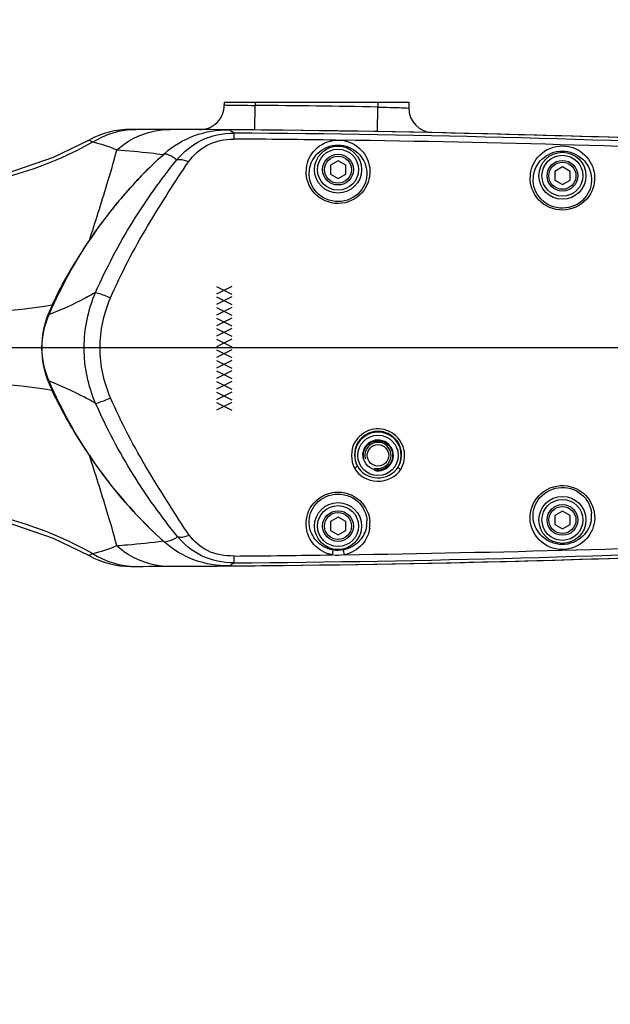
# Model space of a CAD drawing. Header units: millimetres. Extents: x 0 to 12486, y 0 to 8400.
# Tile 108 of 111: x 7144 to 7336, y 6335 to 6655. Entities that reach past the tile are written whole.
import ezdxf

# ---------------------------------------------------------------- set-up
doc = ezdxf.new("R2010")
doc.units = ezdxf.units.MM
doc.header["$LTSCALE"] = 653.4
doc.linetypes.add('CENTER', pattern=[0.6, 0.375, -0.075, 0.075, -0.075])
doc.layers.get('0').update_dxf_attribs({"linetype": 'CONTINUOUS'})
for name, color, linetype in [('03__ASM_ALL_CURVES', 7, 'CONTINUOUS'), ('08ALL_ASSEM_MEMBER', 7, 'CONTINUOUS'), ('1_DXF_AXIS', 7, 'CONTINUOUS'), ('304102000211DXF_CONTINUOUS_LINE', 7, 'CONTINUOUS'), ('304102000212DXF_CONTINUOUS_LINE', 7, 'CONTINUOUS'), ('304105000405DXF_CONTINUOUS_LINE', 7, 'CONTINUOUS'), ('501023000054DXF_CONTINUOUS_LINE', 7, 'CONTINUOUS'), ('625001000001DXF_CONTINUOUS_LINE', 7, 'CONTINUOUS'), ('DRW0004_DXF_DIMENSION', 7, 'CONTINUOUS')]:
    doc.layers.add(name, color=color, linetype=linetype)
doc.styles.get("Standard").update_dxf_attribs({"font": 'txt', "width": 0.7})
doc.dimstyles.new('DIMSTYLE_13', dxfattribs={"dimtxt": 100, "dimasz": 60, "dimexe": 1.5, "dimexo": 0, "dimgap": 1.25, "dimtad": 0, "dimtih": 1, "dimtoh": 1, "dimdsep": 46, "dimtxsty": 'Standard', "dimblk": '_FILLED', "dimblk1": '_FILLED', "dimblk2": '_FILLED', "dimcen": 0.09, "dimclrt": 5, "dimazin": 2, "dimtp": 2, "dimtm": 2, "dimtfac": 1, "dimtofl": 0, "dimtmove": 0, "dimatfit": 3, "dimldrblk": '_FILLED', "dimfxl": 0, "dimtolj": 1, "dimarcsym": 0})
doc.dimstyles.new('DIMSTYLE_6', dxfattribs={"dimtxt": 100, "dimasz": 60, "dimexe": 1.5, "dimexo": 0, "dimgap": 1.25, "dimtad": 1, "dimdsep": 46, "dimtxsty": 'Standard', "dimblk": '_FILLED', "dimblk1": '_FILLED', "dimblk2": '_FILLED', "dimcen": 0.09, "dimclrt": 5, "dimazin": 2, "dimtp": 0.3, "dimtm": 0.3, "dimtfac": 1, "dimtofl": 0, "dimtmove": 0, "dimatfit": 3, "dimldrblk": '_FILLED', "dimfxl": 0, "dimtolj": 1, "dimarcsym": 0})
doc.dimstyles.new('DIMSTYLE_8', dxfattribs={"dimtxt": 100, "dimasz": 60, "dimexe": 1.5, "dimexo": 0, "dimgap": 1.25, "dimtad": 1, "dimdec": 1, "dimdsep": 46, "dimtxsty": 'Standard', "dimblk": '_FILLED', "dimblk1": '_FILLED', "dimblk2": '_FILLED', "dimcen": 0.09, "dimclrt": 5, "dimazin": 2, "dimtp": 0.3, "dimtm": 0.3, "dimtfac": 1, "dimtdec": 1, "dimtofl": 0, "dimtmove": 0, "dimatfit": 3, "dimldrblk": '_FILLED', "dimfxl": 0, "dimtolj": 1, "dimarcsym": 0})
doc.dimstyles.new('DIMSTYLE_9', dxfattribs={"dimtxt": 100, "dimasz": 60, "dimexe": 1.5, "dimexo": 0, "dimgap": 1.25, "dimtad": 0, "dimtih": 1, "dimtoh": 1, "dimdsep": 46, "dimtxsty": 'Standard', "dimblk": '_FILLED', "dimblk1": '_FILLED', "dimblk2": '_FILLED', "dimcen": 0.09, "dimclrt": 5, "dimazin": 2, "dimtp": 1.2, "dimtm": 1.2, "dimtfac": 1, "dimtofl": 0, "dimtmove": 0, "dimatfit": 3, "dimldrblk": '_FILLED', "dimfxl": 0, "dimtolj": 1, "dimarcsym": 0})

# ---------------------------------------------------------------- blocks, each defined once
blk = doc.blocks.new('_FILLED')
at = {"color": 0, "linetype": 'ByBlock'}
blk.add_solid([(0, 0), (-1, 0.1167), (-1, -0.1167)], dxfattribs=at)
blk = doc.blocks.new('*D13')
at = {"layer": 'DRW0004_DXF_DIMENSION', "color": 2, "linetype": 'Continuous'}
for p, q in [((6010.02, 6639.77), (6010.02, 6978.86)), ((6010.02, 6978.86), (6010.02, 6594.16)), ((6744.91, 6639.77), (5980.02, 6639.77)), ((6010.02, 6448.55), (6010.02, 6594.16)), ((7316.7, 6548.55), (5980.02, 6548.55)), ((6010.02, 6548.55), (6010.02, 6448.55))]:
    blk.add_line(p, q, dxfattribs=at)
at = {"layer": 'DRW0004_DXF_DIMENSION', "color": 2, "linetype": 'Continuous', "xscale": 60, "yscale": 60, "zscale": 60}
for p, rotation in [((6010.02, 6639.77), 270), ((6010.02, 6548.55), 90)]:
    blk.add_blockref('_FILLED', p, dxfattribs=dict(at, rotation=rotation))
at = {"layer": 'DRW0004_DXF_DIMENSION', "color": 5, "linetype": 'Continuous', "insert": (5885.02, 6698.86), "char_height": 100, "width": 280, "attachment_point": 1, "rotation": 90, "line_spacing_factor": 0.9}
blk.add_mtext('91.2', dxfattribs=at)
blk = doc.blocks.new('*D14')
at = {"layer": 'DRW0004_DXF_DIMENSION', "color": 2, "linetype": 'Continuous'}
for p, q in [((5755.84, 6548.55), (5755.84, 6648.55)), ((5755.84, 6648.55), (5755.84, 6488.55)), ((7316.7, 6548.55), (5725.84, 6548.55)), ((5755.84, 6118.27), (5755.84, 6488.55)), ((6162.72, 6428.55), (5725.84, 6428.55)), ((5755.84, 6428.55), (5755.84, 6118.27))]:
    blk.add_line(p, q, dxfattribs=at)
at = {"layer": 'DRW0004_DXF_DIMENSION', "color": 2, "linetype": 'Continuous', "xscale": 60, "yscale": 60, "zscale": 60}
for p, rotation in [((5755.84, 6548.55), 270), ((5755.84, 6428.55), 90)]:
    blk.add_blockref('_FILLED', p, dxfattribs=dict(at, rotation=rotation))
at = {"layer": 'DRW0004_DXF_DIMENSION', "color": 5, "linetype": 'Continuous', "insert": (5630.84, 6328.27), "char_height": 100, "width": 210, "attachment_point": 3, "rotation": 90, "line_spacing_factor": 0.9}
blk.add_mtext('120', dxfattribs=at)
blk = doc.blocks.new('*D27')
at = {"layer": 'DRW0004_DXF_DIMENSION', "color": 2, "linetype": 'Continuous'}
blk.add_line((6585.31, 7291.93), (8725.51, 7291.93), dxfattribs=at)
at = {"layer": 'DRW0004_DXF_DIMENSION', "color": 5, "linetype": 'Continuous', "insert": (8775.51, 7416.93), "char_height": 100, "width": 490, "attachment_point": 1, "line_spacing_factor": 0.9}
blk.add_mtext('2240.38', dxfattribs=at)
blk = doc.blocks.new('*D30')
at = {"layer": 'DRW0004_DXF_DIMENSION', "color": 2, "linetype": 'Continuous'}
blk.add_line((8288.69, 5588.55), (8288.69, 7558.67), dxfattribs=at)
at = {"layer": 'DRW0004_DXF_DIMENSION', "color": 5, "linetype": 'Continuous', "insert": (8163.69, 7608.67), "char_height": 100, "width": 490, "attachment_point": 1, "rotation": 90, "line_spacing_factor": 0.9}
blk.add_mtext('1852.38', dxfattribs=at)

msp = doc.modelspace()

# ---------------------------------------------------------------- linework, layer by layer
at = {"color": 2, "linetype": 'Continuous'}
msp.add_arc((6585.31, 5588.549), 1703.38, 290, 180, dxfattribs=at)
at = {"layer": '03__ASM_ALL_CURVES', "color": 4, "linetype": 'Continuous'}
msp.add_line((7440.31, 6548.549), (6585.31, 6548.549), dxfattribs=at)
msp.add_arc((6585.31, 5588.549), 1703.38, 290, 180, dxfattribs=at)
at = {"layer": '08ALL_ASSEM_MEMBER', "color": 7, "linetype": 'Continuous'}
for p, q in [((7212.81, 6568.549), (7207.81, 6566.049)), ((7207.81, 6568.549), (7212.81, 6566.049)), ((7212.81, 6565.111), (7207.81, 6562.611)), ((7207.81, 6565.111), (7212.81, 6562.611)), ((7212.81, 6561.674), (7207.81, 6559.174)), ((7207.81, 6561.674), (7212.81, 6559.174)), ((7212.81, 6558.236), (7207.81, 6555.736)), ((7207.81, 6558.236), (7212.81, 6555.736)), ((7212.81, 6554.799), (7207.81, 6552.299)), ((7207.81, 6554.799), (7212.81, 6552.299)), ((7212.81, 6551.361), (7207.81, 6548.861)), ((7207.81, 6551.361), (7212.81, 6548.861)), ((7212.81, 6547.924), (7207.81, 6545.424)), ((7207.81, 6547.924), (7212.81, 6545.424)), ((7212.81, 6544.486), (7207.81, 6541.986)), ((7207.81, 6544.486), (7212.81, 6541.986)), ((7212.81, 6541.049), (7207.81, 6538.549)), ((7207.81, 6541.049), (7212.81, 6538.549)), ((7212.81, 6537.611), (7207.81, 6535.111)), ((7207.81, 6537.611), (7212.81, 6535.111)), ((7212.81, 6534.174), (7207.81, 6531.674)), ((7207.81, 6534.174), (7212.81, 6531.674)), ((7212.81, 6530.736), (7207.81, 6528.236)), ((7207.81, 6530.736), (7212.81, 6528.236))]:
    msp.add_line(p, q, dxfattribs=at)
at = {"layer": '1_DXF_AXIS', "color": 7, "linetype": 'CENTER'}
msp.add_line((7440.31, 6548.549), (7316.701, 6548.549), dxfattribs=at)
at = {"layer": '304102000211DXF_CONTINUOUS_LINE', "color": 7, "linetype": 'Continuous'}
for p, q in [((7210.31, 6628.549), (7210.31, 6627.585)), ((7210.31, 6628.549), (7270.31, 6628.549)), ((7270.31, 6628.549), (7270.31, 6626.582)), ((7179.935, 6619.66), (7179.941, 6619.66))]:
    msp.add_line(p, q, dxfattribs=at)
at = {"layer": '304102000211DXF_CONTINUOUS_LINE', "color": 9, "linetype": 'Continuous'}
for p, q in [((7220.237, 6619.452), (7220.31, 6627.452)), ((7220.31, 6628.549), (7220.31, 6627.452)), ((7260.173, 6618.925), (7260.31, 6626.923)), ((7260.31, 6628.549), (7260.31, 6626.923))]:
    msp.add_line(p, q, dxfattribs=at)
at = {"layer": '304102000211DXF_CONTINUOUS_LINE', "color": 7, "linetype": 'Continuous'}
for points in [[(7166.309, 6616.138), (7154.689, 6610.48), (7139.283, 6605.182), (7123.299, 6602.02), (7108.068, 6601.049)], [(7108.068, 6496.049), (7123.206, 6495.09), (7139.193, 6491.94), (7154.603, 6486.654), (7166.309, 6480.96)]]:
    msp.add_lwpolyline(points, dxfattribs=at)
for centre, radius, start, end in [((7202.31, 6627.585), 8, 269.67847, 360), ((7278.31, 6626.582), 8, 180, 268.80888), ((7179.905, 6591.66), 28, 89.93529, 119.05055), ((7174.207, 1619.664), 5000, 89.569903, 89.934359), ((7212.22, 6585.058), 34.461, 89.56146, 90.82052), ((7174.207, 1619.664), 5000, 89.380007, 89.561378), ((7291.038, 6500.429), 149.773, 132.21088, 135.93115), ((7210.058, 6589.702), 29.244, 131.85169, 132.20851), ((7210.153, 6589.596), 29.386, 130.87914, 131.8512), ((7291.339, 6500.134), 150.195, 135.92992, 136.94174), ((7291.466, 6500.015), 150.369, 136.94209, 139.78858), ((7291.451, 6500.029), 150.349, 139.78857, 141.18901), ((7291.301, 6500.148), 150.157, 141.18875, 143.66969), ((7290.996, 6500.374), 149.777, 143.67007, 145.168), ((7290.715, 6500.57), 149.435, 145.16813, 146.28799), ((7190.874, 6545.326), 40.382, 154.91214, 159.47107), ((7190.959, 6551.815), 40.477, 200.52519, 205.09405), ((7368.843, 6648.739), 243.402, 213.27776, 213.44338), ((7380.011, 6656.121), 256.79, 213.44442, 213.71429), ((7291.038, 6596.751), 149.828, 213.71442, 217.7619), ((7291.37, 6597.004), 150.245, 217.76056, 218.82375), ((7291.484, 6597.097), 150.392, 218.82415, 222.32887), ((7291.393, 6597.015), 150.27, 222.32917, 223.51402), ((7291.085, 6596.718), 149.842, 223.51259, 227.7884), ((7210.059, 6507.397), 29.245, 227.79167, 228.14578), ((7210.141, 6507.488), 29.368, 228.14608, 228.93854), ((7179.905, 6505.437), 28, 240.94951, 270.06428), ((7174.207, 11477.434), 5000, 270.065717, 270.43103), ((7212.22, 6512.039), 34.459, 269.33049, 270.43855), ((7174.207, 11477.434), 5000, 270.438622, 270.619993)]:
    msp.add_arc(centre, radius, start, end, dxfattribs=at)
at = {"layer": '304102000211DXF_CONTINUOUS_LINE', "color": 9, "linetype": 'Continuous'}
msp.add_arc((7174.207, 1619.664), 5008, 89.014854, 89.472529, dxfattribs=at)
for points, knots in [([(7210.31, 6627.585), (7210.564, 6627.578), (7213.898, 6627.572), (7217.231, 6627.502), (7220.31, 6627.452)], [0, 0, 0, 0, 0.0761725, 1, 1, 1, 1]), ([(7260.31, 6626.923), (7261.586, 6626.884), (7264.918, 6626.746), (7268.259, 6626.758), (7270.31, 6626.582)], [0, 0, 0, 0, 0.3826942, 1, 1, 1, 1]), ([(7175.338, 6612.891), (7176.526, 6613.965), (7181.544, 6617.773), (7188.007, 6619.647), (7192.691, 6619.63)], [0, 0, 0, 0, 0.2547988, 1, 1, 1, 1]), ([(7167.454, 6615.453), (7153.854, 6607.805), (7133.345, 6601.111), (7112.503, 6599.915), (7107.254, 6599.947)], [0, 0, 0, 0, 0.7482654, 1, 1, 1, 1]), ([(7167.454, 6615.453), (7167.157, 6615.612), (7167.033, 6615.784), (7166.214, 6616.085), (7166.309, 6616.138)], [0, 0, 0, 0, 0.7561003, 1, 1, 1, 1]), ([(7166.409, 6583.509), (7168.413, 6589.53), (7171.403, 6599.321), (7174.366, 6609.124), (7175.338, 6612.891)], [0, 0, 0, 0, 0.6199305, 1, 1, 1, 1]), ([(7190.411, 6611.363), (7189.057, 6611.549), (7184.045, 6612.179), (7179.012, 6612.63), (7175.338, 6612.891)], [0, 0, 0, 0, 0.2706993, 1, 1, 1, 1]), ([(7154.301, 6562.448), (7141.302, 6560.111), (7111.873, 6559.216), (7082.811, 6562.449), (7067.064, 6565.182)], [0, 0, 0, 0, 0.4524621, 1, 1, 1, 1]), ([(7154.303, 6534.648), (7141.304, 6536.986), (7111.873, 6537.882), (7082.81, 6534.649), (7067.062, 6531.916)], [0, 0, 0, 0, 0.4524632, 1, 1, 1, 1]), ([(7175.337, 6484.206), (7174.364, 6487.973), (7171.404, 6497.777), (7168.413, 6507.567), (7166.409, 6513.589)], [0, 0, 0, 0, 0.3800199, 1, 1, 1, 1]), ([(7167.454, 6481.645), (7153.852, 6489.293), (7133.341, 6495.987), (7112.499, 6497.182), (7107.249, 6497.151)], [0, 0, 0, 0, 0.7482647, 1, 1, 1, 1]), ([(7175.337, 6484.206), (7176.492, 6484.289), (7181.528, 6484.677), (7186.554, 6485.204), (7190.411, 6485.735)], [0, 0, 0, 0, 0.2291553, 1, 1, 1, 1]), ([(7175.337, 6484.206), (7176.525, 6483.132), (7181.544, 6479.324), (7188.007, 6477.451), (7192.691, 6477.468)], [0, 0, 0, 0, 0.254797, 1, 1, 1, 1]), ([(7166.309, 6480.96), (7166.214, 6481.013), (7167.033, 6481.314), (7167.157, 6481.486), (7167.454, 6481.645)], [0, 0, 0, 0, 0.2439873, 1, 1, 1, 1])]:
    msp.add_open_spline(points, degree=3, knots=knots, dxfattribs=at)
for points in [[(7167.454, 6615.453), (7171.561, 6618.128), (7176.642, 6619.666), (7181.542, 6619.658)], [(7175.338, 6612.891), (7172.83, 6614.052), (7170.159, 6614.885), (7167.455, 6615.453)], [(7167.454, 6481.645), (7170.159, 6482.211), (7172.831, 6483.043), (7175.337, 6484.207)], [(7167.454, 6481.645), (7171.56, 6478.97), (7176.641, 6477.432), (7181.542, 6477.439)]]:
    msp.add_open_spline(points, degree=3, dxfattribs=at)
at = {"layer": '304102000211DXF_CONTINUOUS_LINE', "color": 7, "linetype": 'Continuous'}
for points in [[(7154.301, 6562.448), (7157.728, 6569.785), (7161.915, 6576.773), (7166.409, 6583.509)], [(7165.353, 6515.184), (7161.26, 6521.421), (7157.461, 6527.889), (7154.303, 6534.648)]]:
    msp.add_open_spline(points, degree=3, dxfattribs=at)
msp.add_open_spline([(7153.052, 6537.623), (7151.755, 6541.097), (7150.213, 6548.555), (7151.759, 6556.012), (7153.056, 6559.487)], degree=3, knots=[0, 0, 0, 0, 0.4999981, 1, 1, 1, 1], dxfattribs=at)
at = {"layer": '304102000212DXF_CONTINUOUS_LINE', "color": 9, "linetype": 'Continuous'}
for p, q in [((7213.45, 6618.469), (7213.431, 6616.5)), ((7236.941, 6605.216), (7237.002, 6607.136)), ((7237.909, 6604.845), (7237.984, 6606.549)), ((7309.814, 6603.167), (7309.877, 6605.14)), ((7310.772, 6602.796), (7310.849, 6604.549)), ((7330.806, 6493.044), (7330.712, 6491.918))]:
    msp.add_line(p, q, dxfattribs=at)
for centre, radius in [((7247.31, 6606.549), 7.646), ((7247.31, 6606.549), 6.661), ((7320.31, 6604.549), 7.646), ((7320.31, 6604.549), 6.661), ((7260.31, 6513.549), 6.584), ((7320.31, 6492.549), 7.646), ((7320.31, 6492.549), 6.661), ((7247.31, 6490.549), 7.646), ((7247.31, 6490.549), 6.661)]:
    msp.add_circle(centre, radius, dxfattribs=at)
at = {"layer": '304102000212DXF_CONTINUOUS_LINE', "color": 7, "linetype": 'Continuous'}
for centre, start, end in [((7174.207, 1619.664), 87.40816, 89.570112), ((7174.207, 11477.434), 270.430934, 272.59184)]:
    msp.add_arc(centre, 5000, start, end, dxfattribs=at)
at = {"layer": '304102000212DXF_CONTINUOUS_LINE', "color": 9, "linetype": 'Continuous'}
for centre, radius, start, end in [((7197.066, 6593.52), 29.848, 57.94758, 60.59406), ((7198.437, 6595.731), 27.247, 56.5661, 57.92491), ((7173.765, 1643.744), 4974.883, 87.390541, 89.542951), ((7178.143, 1529.529), 5087.093, 89.228951, 89.602545), ((7177.405, 1488.979), 5127.65, 87.509209, 89.207939), ((7260.31, 6513.549), 7.58, 329.61041, 206.99062), ((7248.006, 6491.924), 8.715, 350.92229, 1.95902), ((7320.99, 6493.923), 8.828, 351.04545, 5.02811), ((7247.535, 6491.326), 10.167, 352.02291, 2.71281), ((7177.348, 11276.14), 4797.692, 270.431561, 272.663074), ((7156.575, 12690.987), 6210.455, 270.8566397, 272.2478123), ((7158.445, 12459.504), 5978.962, 270.5273357, 270.833942), ((7199.691, 6499.674), 25.205, 298.7462, 300.0839), ((7201.306, 6496.919), 22.011, 300.04136, 303.59328)]:
    msp.add_arc(centre, radius, start, end, dxfattribs=at)
at = {"layer": '304102000212DXF_CONTINUOUS_LINE', "color": 2, "linetype": 'Continuous'}
msp.add_arc((7260.31, 6513.549), 5, 255, 195, dxfattribs=at)
at = {"layer": '304102000212DXF_CONTINUOUS_LINE', "color": 7, "linetype": 'Continuous'}
for points, knots in [([(7190.92, 6611.822), (7193.716, 6614.335), (7200.363, 6618.284), (7207.959, 6619.551), (7211.721, 6619.523)], [0, 0, 0, 0, 0.4998306, 1, 1, 1, 1]), ([(7153.325, 6537.727), (7151.87, 6541.119), (7150.173, 6548.556), (7151.875, 6555.991), (7153.329, 6559.382)], [0, 0, 0, 0, 0.4999998, 1, 1, 1, 1]), ([(7211.813, 6477.575), (7208.021, 6477.547), (7200.367, 6478.827), (7193.666, 6482.804), (7190.85, 6485.338)], [0, 0, 0, 0, 0.5001733, 1, 1, 1, 1])]:
    msp.add_open_spline(points, degree=3, knots=knots, dxfattribs=at)
at = {"layer": '304102000212DXF_CONTINUOUS_LINE', "color": 9, "linetype": 'Continuous'}
for points, knots in [([(7194.875, 6609.76), (7197.061, 6612.36), (7202.669, 6616.975), (7209.831, 6618.466), (7213.45, 6618.469)], [0, 0, 0, 0, 0.4841409, 1, 1, 1, 1]), ([(7198.708, 6609.083), (7200.268, 6611.275), (7204.59, 6615.331), (7210.447, 6616.521), (7213.431, 6616.5)], [0, 0, 0, 0, 0.4740275, 1, 1, 1, 1]), ([(7237.002, 6607.136), (7237.276, 6609.3), (7239.423, 6613.853), (7244.123, 6615.994), (7246.6, 6616.162)], [0, 0, 0, 0, 0.4677995, 1, 1, 1, 1]), ([(7237.984, 6606.549), (7238.265, 6608.538), (7240.434, 6612.748), (7247.305, 6615.51), (7254.164, 6612.732), (7256.328, 6608.528), (7256.616, 6606.549)], [0, 0, 0, 0, 0.2303149, 0.4999401, 0.7707052, 1, 1, 1, 1]), ([(7248.288, 6616.139), (7250.716, 6615.907), (7255.261, 6613.719), (7257.335, 6609.263), (7257.607, 6607.147)], [0, 0, 0, 0, 0.5334848, 1, 1, 1, 1]), ([(7309.877, 6605.14), (7310.167, 6607.411), (7312.538, 6612.207), (7320.264, 6615.363), (7328.023, 6612.241), (7330.412, 6607.423), (7330.708, 6605.153)], [0, 0, 0, 0, 0.2322165, 0.4986051, 0.7678432, 1, 1, 1, 1]), ([(7190.92, 6611.822), (7191.333, 6611.707), (7192.752, 6611.244), (7194.098, 6610.489), (7194.875, 6609.76)], [0, 0, 0, 0, 0.2872591, 1, 1, 1, 1]), ([(7310.849, 6604.549), (7311.136, 6606.551), (7313.325, 6610.785), (7320.251, 6613.582), (7327.206, 6610.807), (7329.413, 6606.549), (7329.707, 6604.549)], [0, 0, 0, 0, 0.2294761, 0.4982474, 0.7705472, 1, 1, 1, 1]), ([(7168.443, 6566.593), (7171.966, 6574.505), (7179.805, 6589.561), (7189.724, 6603.317), (7194.875, 6609.76)], [0, 0, 0, 0, 0.512182, 1, 1, 1, 1]), ([(7173.296, 6564.796), (7176.789, 6572.838), (7182.888, 6584.427), (7191.932, 6598.861), (7196.395, 6605.832), (7198.708, 6609.083)], [0, 0, 0, 0, 0.5145507, 0.765815, 1, 1, 1, 1]), ([(7194.875, 6609.76), (7195.131, 6609.841), (7196.453, 6610.015), (7197.771, 6609.551), (7198.708, 6609.083)], [0, 0, 0, 0, 0.2037501, 1, 1, 1, 1]), ([(7257.607, 6607.147), (7257.925, 6604.667), (7256.526, 6598.935), (7248.624, 6594.314), (7239.744, 6597.085), (7237.102, 6602.61), (7236.941, 6605.216)], [0, 0, 0, 0, 0.2321347, 0.4929908, 0.7575892, 1, 1, 1, 1]), ([(7256.616, 6606.549), (7256.935, 6604.351), (7255.679, 6599.171), (7248.503, 6595.072), (7240.474, 6597.521), (7238.031, 6602.509), (7237.909, 6604.845)], [0, 0, 0, 0, 0.2287291, 0.4916299, 0.7591158, 1, 1, 1, 1]), ([(7330.708, 6605.153), (7331.033, 6602.654), (7329.634, 6596.872), (7321.676, 6592.171), (7312.676, 6594.937), (7309.982, 6600.528), (7309.814, 6603.167)], [0, 0, 0, 0, 0.2314864, 0.4919278, 0.7571552, 1, 1, 1, 1]), ([(7329.707, 6604.549), (7330.034, 6602.331), (7328.777, 6597.102), (7321.544, 6592.915), (7313.392, 6595.369), (7310.901, 6600.426), (7310.772, 6602.796)], [0, 0, 0, 0, 0.2280384, 0.490394, 0.7585695, 1, 1, 1, 1]), ([(7168.443, 6566.593), (7167.263, 6565.914), (7162.374, 6563.212), (7157.272, 6560.895), (7153.329, 6559.382)], [0, 0, 0, 0, 0.2438248, 1, 1, 1, 1]), ([(7168.453, 6530.486), (7166.023, 6536.131), (7163.428, 6548.539), (7166.014, 6560.95), (7168.443, 6566.593)], [0, 0, 0, 0, 0.5001031, 1, 1, 1, 1]), ([(7168.443, 6566.593), (7168.712, 6566.541), (7170.371, 6566.047), (7171.966, 6565.379), (7173.296, 6564.796)], [0, 0, 0, 0, 0.1585173, 1, 1, 1, 1]), ([(7173.31, 6532.266), (7171.102, 6537.346), (7168.748, 6548.53), (7171.091, 6559.718), (7173.296, 6564.796)], [0, 0, 0, 0, 0.5001219, 1, 1, 1, 1]), ([(7168.453, 6530.486), (7167.273, 6531.166), (7162.377, 6533.873), (7157.271, 6536.201), (7153.324, 6537.728)], [0, 0, 0, 0, 0.2434702, 1, 1, 1, 1]), ([(7168.453, 6530.486), (7168.722, 6530.535), (7170.384, 6531.018), (7171.979, 6531.684), (7173.31, 6532.266)], [0, 0, 0, 0, 0.1585428, 1, 1, 1, 1]), ([(7195.088, 6487.111), (7189.925, 6493.581), (7179.883, 6507.365), (7172.002, 6522.513), (7168.453, 6530.486)], [0, 0, 0, 0, 0.486811, 1, 1, 1, 1]), ([(7198.9, 6487.637), (7196.59, 6490.876), (7192.203, 6497.94), (7183.015, 6512.431), (7176.842, 6524.142), (7173.31, 6532.266)], [0, 0, 0, 0, 0.2317734, 0.4839346, 1, 1, 1, 1]), ([(7267.702, 6508.944), (7268.854, 6510.835), (7269.674, 6515.775), (7265.252, 6521.79), (7257.791, 6522.866), (7253.798, 6519.67), (7252.712, 6517.694)], [0, 0, 0, 0, 0.2464603, 0.496302, 0.749157, 1, 1, 1, 1]), ([(7266.849, 6509.714), (7267.874, 6511.372), (7268.611, 6515.733), (7264.691, 6521.045), (7258.086, 6521.984), (7254.549, 6519.155), (7253.589, 6517.407)], [0, 0, 0, 0, 0.2453819, 0.4951734, 0.7488802, 1, 1, 1, 1]), ([(7252.659, 6509.401), (7253.992, 6506.891), (7260.011, 6503.635), (7266.223, 6506.518), (7267.702, 6508.944)], [0, 0, 0, 0, 0.5000942, 1, 1, 1, 1]), ([(7253.556, 6510.109), (7253.56, 6510.07), (7253.402, 6509.78), (7253.105, 6509.633), (7252.848, 6509.562)], [0, 0, 0, 0, 0.1269705, 1, 1, 1, 1]), ([(7253.556, 6510.109), (7254.732, 6507.862), (7260.05, 6504.736), (7265.54, 6507.543), (7266.849, 6509.714)], [0, 0, 0, 0, 0.5000377, 1, 1, 1, 1]), ([(7266.849, 6509.714), (7266.842, 6509.675), (7266.975, 6509.372), (7267.268, 6509.202), (7267.522, 6509.119)], [0, 0, 0, 0, 0.1294318, 1, 1, 1, 1]), ([(7237.003, 6489.929), (7236.661, 6492.422), (7238.06, 6498.224), (7246.074, 6502.854), (7254.993, 6499.977), (7257.568, 6494.402), (7257.691, 6491.807)], [0, 0, 0, 0, 0.2322849, 0.4945365, 0.7601532, 1, 1, 1, 1]), ([(7309.868, 6491.929), (7309.514, 6494.525), (7311.053, 6500.583), (7319.593, 6505.116), (7328.649, 6501.603), (7330.88, 6495.694), (7330.806, 6493.044)], [0, 0, 0, 0, 0.2340831, 0.4979847, 0.7631822, 1, 1, 1, 1]), ([(7310.84, 6492.549), (7310.501, 6494.747), (7311.753, 6499.945), (7318.87, 6504.149), (7326.962, 6501.914), (7329.578, 6497.02), (7329.784, 6494.697)], [0, 0, 0, 0, 0.2285506, 0.4922516, 0.7603745, 1, 1, 1, 1]), ([(7237.984, 6490.549), (7237.645, 6492.753), (7238.934, 6497.983), (7246.191, 6502.068), (7254.243, 6499.561), (7256.636, 6494.538), (7256.717, 6492.222)], [0, 0, 0, 0, 0.228888, 0.4934638, 0.7621279, 1, 1, 1, 1]), ([(7329.711, 6492.549), (7329.401, 6490.586), (7327.184, 6486.38), (7320.224, 6483.508), (7313.333, 6486.436), (7311.141, 6490.598), (7310.84, 6492.549)], [0, 0, 0, 0, 0.2263821, 0.5026461, 0.7750577, 1, 1, 1, 1]), ([(7245.466, 6481.169), (7243.21, 6481.573), (7239.147, 6483.837), (7237.271, 6487.973), (7237.003, 6489.929)], [0, 0, 0, 0, 0.5371872, 1, 1, 1, 1]), ([(7245.661, 6482.744), (7243.621, 6483.112), (7240.004, 6485.162), (7238.251, 6488.817), (7237.984, 6490.549)], [0, 0, 0, 0, 0.5419157, 1, 1, 1, 1]), ([(7256.613, 6490.549), (7256.343, 6488.862), (7254.653, 6485.294), (7251.174, 6483.214), (7249.184, 6482.796)], [0, 0, 0, 0, 0.4565262, 1, 1, 1, 1]), ([(7257.604, 6489.915), (7257.337, 6488.01), (7255.529, 6483.976), (7251.623, 6481.685), (7249.425, 6481.226)], [0, 0, 0, 0, 0.4614063, 1, 1, 1, 1]), ([(7330.712, 6491.918), (7330.402, 6489.693), (7327.999, 6484.926), (7320.236, 6481.802), (7312.538, 6484.989), (7310.171, 6489.717), (7309.868, 6491.929)], [0, 0, 0, 0, 0.2292829, 0.5022362, 0.7721126, 1, 1, 1, 1]), ([(7195.088, 6487.111), (7194.857, 6486.89), (7193.603, 6485.965), (7192.052, 6485.569), (7190.85, 6485.338)], [0, 0, 0, 0, 0.2074087, 1, 1, 1, 1]), ([(7195.088, 6487.111), (7195.345, 6487.021), (7196.643, 6486.796), (7197.967, 6487.202), (7198.9, 6487.637)], [0, 0, 0, 0, 0.2084326, 1, 1, 1, 1]), ([(7213.484, 6478.584), (7209.888, 6478.588), (7202.799, 6480.002), (7197.239, 6484.556), (7195.088, 6487.111)], [0, 0, 0, 0, 0.5184946, 1, 1, 1, 1]), ([(7213.473, 6480.801), (7210.534, 6480.776), (7204.8, 6481.671), (7200.412, 6485.518), (7198.9, 6487.637)], [0, 0, 0, 0, 0.5303507, 1, 1, 1, 1]), ([(7245.466, 6481.169), (7245.559, 6481.477), (7245.613, 6481.981), (7245.764, 6482.562), (7245.661, 6482.744)], [0, 0, 0, 0, 0.6061872, 1, 1, 1, 1]), ([(7249.425, 6481.226), (7249.323, 6481.532), (7249.255, 6482.033), (7249.087, 6482.61), (7249.184, 6482.796)], [0, 0, 0, 0, 0.6061795, 1, 1, 1, 1]), ([(7213.484, 6478.584), (7213.485, 6478.68), (7213.482, 6479.419), (7213.477, 6480.159), (7213.473, 6480.801)], [0, 0, 0, 0, 0.1303761, 1, 1, 1, 1])]:
    msp.add_open_spline(points, degree=3, knots=knots, dxfattribs=at)
for points in [[(7246.6, 6616.162), (7247.156, 6616.184), (7247.726, 6616.212), (7248.27, 6616.092)], [(7252.712, 6517.694), (7251.381, 6515.271), (7251.363, 6511.843), (7252.659, 6509.401)], [(7253.589, 6517.407), (7252.419, 6515.274), (7252.403, 6512.251), (7253.556, 6510.109)], [(7249.184, 6482.796), (7248.035, 6482.554), (7246.817, 6482.536), (7245.661, 6482.744)], [(7249.425, 6481.226), (7248.146, 6480.902), (7246.754, 6480.882), (7245.466, 6481.169)]]:
    msp.add_open_spline(points, degree=3, dxfattribs=at)
at = {"layer": '304102000212DXF_CONTINUOUS_LINE', "color": 7, "linetype": 'Continuous'}
for points in [[(7153.329, 6559.382), (7161.807, 6579.148), (7174.923, 6597.446), (7190.92, 6611.822)], [(7190.85, 6485.338), (7174.882, 6499.707), (7161.79, 6517.985), (7153.325, 6537.727)]]:
    msp.add_open_spline(points, degree=3, dxfattribs=at)
at = {"layer": '304105000405DXF_CONTINUOUS_LINE', "color": 7, "linetype": 'Continuous'}
for centre, start, end in [((7174.207, 1619.664), 87.155775, 89.36269), ((7174.207, 11477.434), 270.63731, 272.844225)]:
    msp.add_arc(centre, 5000, start, end, dxfattribs=at)
at = {"layer": '501023000054DXF_CONTINUOUS_LINE', "color": 7, "linetype": 'Continuous'}
for p, q in [((7247.31, 6609.436), (7244.81, 6607.992)), ((7244.81, 6607.992), (7244.81, 6605.105)), ((7249.81, 6607.992), (7247.31, 6609.436)), ((7249.81, 6605.105), (7249.81, 6607.992)), ((7320.31, 6607.436), (7317.81, 6605.992)), ((7322.81, 6605.992), (7320.31, 6607.436)), ((7244.81, 6605.105), (7247.31, 6603.662)), ((7247.31, 6603.662), (7249.81, 6605.105)), ((7317.81, 6605.992), (7317.81, 6603.105)), ((7322.81, 6603.105), (7322.81, 6605.992)), ((7317.81, 6603.105), (7320.31, 6601.662)), ((7320.31, 6601.662), (7322.81, 6603.105)), ((7320.31, 6495.436), (7317.81, 6493.992)), ((7322.81, 6493.992), (7320.31, 6495.436)), ((7247.31, 6493.436), (7244.81, 6491.992)), ((7244.81, 6491.992), (7244.81, 6489.105)), ((7249.81, 6491.992), (7247.31, 6493.436)), ((7249.81, 6489.105), (7249.81, 6491.992)), ((7317.81, 6493.992), (7317.81, 6491.105)), ((7322.81, 6491.105), (7322.81, 6493.992)), ((7244.81, 6489.105), (7247.31, 6487.662)), ((7247.31, 6487.662), (7249.81, 6489.105)), ((7317.81, 6491.105), (7320.31, 6489.662)), ((7320.31, 6489.662), (7322.81, 6491.105))]:
    msp.add_line(p, q, dxfattribs=at)
for centre in [(7247.31, 6606.549), (7320.31, 6604.549), (7247.31, 6490.549), (7320.31, 6492.549)]:
    msp.add_circle(centre, 5, dxfattribs=at)
at = {"layer": '501023000054DXF_CONTINUOUS_LINE', "color": 9, "linetype": 'Continuous'}
for centre in [(7247.31, 6606.549), (7320.31, 6604.549), (7320.31, 6492.549), (7247.31, 6490.549)]:
    msp.add_circle(centre, 4.4, dxfattribs=at)
at = {"layer": '625001000001DXF_CONTINUOUS_LINE', "color": 7, "linetype": 'Continuous'}
for radius in [4.765, 3.5]:
    msp.add_circle((7260.31, 6513.549), radius, dxfattribs=at)
at = {"layer": '625001000001DXF_CONTINUOUS_LINE', "color": 2, "linetype": 'Continuous'}
msp.add_arc((7260.31, 6513.549), 4.25, 255, 195, dxfattribs=at)

# ---------------------------------------------------------------- dimensions: what is measured, and where the dimension line sits
at = {"layer": 'DRW0004_DXF_DIMENSION', "color": 2, "linetype": 'Continuous'}
for feature_location, offset, dtype, origin, dimstyle, override, picture, middle in [((8288.69, 5588.549), (0, 1970.12), 1, (6436.31, 5588.549), 'DIMSTYLE_9', {"dimgap": 24.999986, "dimtad": 1, "dimtih": 0, "dimtoh": 0}, '*D30', (8213.69, 7864.606)), ((6585.31, 7291.929), (2140.203, 0), 0, (6585.31, 5051.549), 'DIMSTYLE_13', {"dimgap": 24.999902, "dimtad": 1, "dimtih": 0, "dimtoh": 0}, '*D27', (9022.701, 7366.929))]:
    dim = msp.add_ordinate_dim(feature_location=feature_location, offset=offset, dtype=dtype, origin=origin, dimstyle=dimstyle, override=override, dxfattribs=at)
    dim.commit()
    dim.dimension.update_dxf_attribs({"geometry": picture, "text_midpoint": middle})
for base, p1, p2, dimstyle, picture, middle in [((6010.016, 6639.774), (7316.701, 6548.549), (6744.908, 6639.774), 'DIMSTYLE_8', '*D13', (6010.016, 6838.856)), ((5755.843, 6548.549), (6162.722, 6428.549), (7316.701, 6548.549), 'DIMSTYLE_6', '*D14', (5755.843, 6232.017))]:
    dim = msp.add_linear_dim(base=base, p1=p1, p2=p2, angle=90, dimstyle=dimstyle, dxfattribs=at)
    dim.commit()
    dim.dimension.update_dxf_attribs({"geometry": picture, "text_midpoint": middle, "dimtype": 160})

doc.saveas('drawing.dxf')
